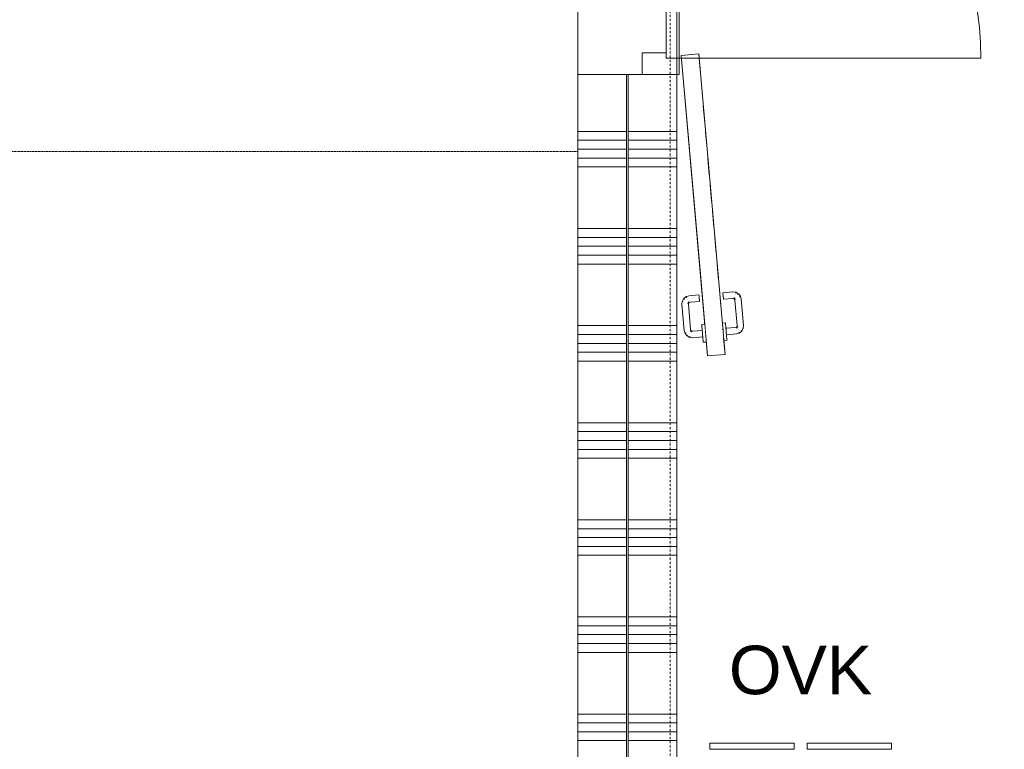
# Model space of a CAD drawing. Extents: x 0 to 92550, y 0 to 59400.
# Tile 56 of 87: x 48730 to 51770, y 23001 to 25255. Entities that reach past the tile are written whole.
import ezdxf
from ezdxf.xclip import XClip

# ---------------------------------------------------------------- set-up
doc = ezdxf.new("R2010")
doc.units = 0
doc.header["$MEASUREMENT"] = 0
doc.header["$XCLIPFRAME"] = 0
for name, pattern in [('Streep-punt fijn', [1251.000023, 626.000023, -312.5, 0, -312.5]), ('Streeplijn', [468.700004, 312.5, -156.200004]), ('Wipeout_Contour', [100000, 0, -100000])]:
    doc.linetypes.add(name, pattern=pattern)
for name, color, linetype in [('ZZ 22 Binnenwand metal stud', 7, 'Continuous'), ('ZZ 61 Elektra', 7, 'Continuous'), ('ZZ 72 Vaste inrichting', 7, 'Continuous'), ('ZZ A Stramien', 7, 'Continuous'), ('ZZ Aankleding 2D tek', 7, 'Continuous'), ('ZZ Info_tekst Algemeen', 7, 'Continuous'), ('ZZ Zone Gebruiksruimten', 7, 'Continuous')]:
    doc.layers.add(name, color=color, linetype=linetype)
doc.styles.add('GENERATED_STYLE_1', font='arial.ttf')

# ---------------------------------------------------------------- blocks, each defined once
blk = doc.blocks.new('*X36')
at = {"layer": 'ZZ 22 Binnenwand metal stud', "color": 7, "linetype": 'Continuous', "lineweight": 5, "ltscale": 0.01}
for p, q in [((50608.9, 24909.7), (50675.3, 24909.7)), ((50675.3, 24909.7), (50758.9, 24909.7)), ((50608.9, 24882.3), (50675.3, 24882.3)), ((50675.3, 24882.3), (50758.9, 24882.3)), ((50608.9, 24854.9), (50675.3, 24854.9)), ((50675.3, 24854.9), (50758.9, 24854.9)), ((50608.9, 24827.4), (50675.3, 24827.4)), ((50675.3, 24827.4), (50758.9, 24827.4)), ((50608.9, 24800), (50675.3, 24800)), ((50675.3, 24800), (50758.9, 24800)), ((50608.9, 24609.7), (50675.3, 24609.7)), ((50675.3, 24609.7), (50758.9, 24609.7)), ((50608.9, 24582.3), (50675.3, 24582.3)), ((50675.3, 24582.3), (50758.9, 24582.3)), ((50608.9, 24554.9), (50675.3, 24554.9)), ((50675.3, 24554.9), (50758.9, 24554.9)), ((50608.9, 24527.4), (50675.3, 24527.4)), ((50675.3, 24527.4), (50758.9, 24527.4)), ((50608.9, 24500), (50675.3, 24500)), ((50675.3, 24500), (50758.9, 24500)), ((50608.9, 24309.7), (50675.3, 24309.7)), ((50675.3, 24309.7), (50758.9, 24309.7)), ((50608.9, 24282.3), (50675.3, 24282.3)), ((50675.3, 24282.3), (50758.9, 24282.3)), ((50608.9, 24254.9), (50675.3, 24254.9)), ((50608.9, 24227.4), (50675.3, 24227.4)), ((50675.3, 24254.9), (50758.9, 24254.9)), ((50675.3, 24227.4), (50758.9, 24227.4)), ((50608.9, 24200), (50675.3, 24200)), ((50675.3, 24200), (50758.9, 24200)), ((50608.9, 24009.7), (50675.3, 24009.7)), ((50675.3, 24009.7), (50758.9, 24009.7)), ((50608.9, 23982.3), (50675.3, 23982.3)), ((50608.9, 23954.9), (50675.3, 23954.9)), ((50675.3, 23982.3), (50758.9, 23982.3)), ((50675.3, 23954.9), (50758.9, 23954.9)), ((50608.9, 23927.4), (50675.3, 23927.4)), ((50675.3, 23927.4), (50758.9, 23927.4)), ((50608.9, 23900), (50675.3, 23900)), ((50675.3, 23900), (50758.9, 23900)), ((50608.9, 23709.7), (50675.3, 23709.7)), ((50608.9, 23682.3), (50675.3, 23682.3)), ((50675.3, 23709.7), (50758.9, 23709.7)), ((50675.3, 23682.3), (50758.9, 23682.3)), ((50608.9, 23654.9), (50675.3, 23654.9)), ((50675.3, 23654.9), (50758.9, 23654.9)), ((50608.9, 23627.4), (50675.3, 23627.4)), ((50675.3, 23627.4), (50758.9, 23627.4)), ((50608.9, 23600), (50675.3, 23600)), ((50675.3, 23600), (50758.9, 23600)), ((50608.9, 23409.7), (50675.3, 23409.7)), ((50675.3, 23409.7), (50758.9, 23409.7)), ((50608.9, 23382.3), (50675.3, 23382.3)), ((50675.3, 23382.3), (50758.9, 23382.3)), ((50608.9, 23354.9), (50675.3, 23354.9)), ((50675.3, 23354.9), (50758.9, 23354.9)), ((50608.9, 23327.4), (50675.3, 23327.4)), ((50675.3, 23327.4), (50758.9, 23327.4)), ((50608.9, 23300), (50675.3, 23300)), ((50675.3, 23300), (50758.9, 23300)), ((50608.9, 23109.7), (50675.3, 23109.7)), ((50675.3, 23109.7), (50758.9, 23109.7)), ((50608.9, 23082.3), (50675.3, 23082.3)), ((50675.3, 23082.3), (50758.9, 23082.3)), ((50608.9, 23054.9), (50675.3, 23054.9)), ((50675.3, 23054.9), (50758.9, 23054.9)), ((50608.9, 23027.4), (50675.3, 23027.4)), ((50675.3, 23027.4), (50758.9, 23027.4))]:
    blk.add_line(p, q, dxfattribs=at)
blk = doc.blocks.new('*X41')
at = {"layer": 'ZZ 22 Binnenwand metal stud', "color": 7, "linetype": 'Continuous', "lineweight": 5, "ltscale": 0.01}
for p, q in [((50453.9, 24909.7), (50603.9, 24909.7)), ((50453.9, 24882.3), (50603.9, 24882.3)), ((50453.9, 24854.9), (50603.9, 24854.9)), ((50453.9, 24827.4), (50603.9, 24827.4)), ((50453.9, 24800), (50603.9, 24800)), ((50453.9, 24609.7), (50603.9, 24609.7)), ((50453.9, 24582.3), (50603.9, 24582.3)), ((50453.9, 24554.9), (50603.9, 24554.9)), ((50453.9, 24527.4), (50603.9, 24527.4)), ((50453.9, 24500), (50603.9, 24500)), ((50453.9, 24309.7), (50603.9, 24309.7)), ((50453.9, 24282.3), (50603.9, 24282.3)), ((50453.9, 24254.9), (50603.9, 24254.9)), ((50453.9, 24227.4), (50603.9, 24227.4)), ((50453.9, 24200), (50603.9, 24200)), ((50453.9, 24009.7), (50603.9, 24009.7)), ((50453.9, 23982.3), (50603.9, 23982.3)), ((50453.9, 23954.9), (50603.9, 23954.9)), ((50453.9, 23927.4), (50603.9, 23927.4)), ((50453.9, 23900), (50603.9, 23900)), ((50453.9, 23709.7), (50603.9, 23709.7)), ((50453.9, 23682.3), (50603.9, 23682.3)), ((50453.9, 23654.9), (50603.9, 23654.9)), ((50453.9, 23627.4), (50603.9, 23627.4)), ((50453.9, 23600), (50603.9, 23600)), ((50453.9, 23409.7), (50603.9, 23409.7)), ((50453.9, 23382.3), (50603.9, 23382.3)), ((50453.9, 23354.9), (50603.9, 23354.9)), ((50453.9, 23327.4), (50603.9, 23327.4)), ((50453.9, 23300), (50603.9, 23300)), ((50453.9, 23109.7), (50603.9, 23109.7)), ((50453.9, 23082.3), (50603.9, 23082.3)), ((50453.9, 23054.9), (50603.9, 23054.9)), ((50453.9, 23027.4), (50603.9, 23027.4))]:
    blk.add_line(p, q, dxfattribs=at)
blk = doc.blocks.new('Drawing_1_1', base_point=(5738.9, 6500))
at = {"layer": 'ZZ 22 Binnenwand metal stud', "color": 7, "linetype": 'Continuous', "lineweight": 9, "ltscale": 0.01}
for p, q in [((50725.9, 25136), (50725.9, 26068)), ((50765.9, 26068), (50765.9, 25136)), ((50725.9, 25153), (50651.9, 25153)), ((50651.9, 25153), (50651.9, 25086)), ((50725.9, 25136), (50725.9, 25153)), ((50765.9, 25136), (50725.9, 25136)), ((50765.9, 25136), (50725.9, 25136)), ((50765.9, 25136), (51697.9, 25136)), ((50765.9, 25086), (50765.9, 25136)), ((50651.9, 25086), (50765.9, 25086))]:
    blk.add_line(p, q, dxfattribs=at)
at = {"layer": 'ZZ 22 Binnenwand metal stud', "color": 7, "linetype": 'Continuous', "lineweight": 15, "ltscale": 0.01}
for p, q in [((50603.9, 25086), (50453.9, 25086)), ((50603.9, 25086), (50453.9, 25086)), ((50603.9, 18167), (50603.9, 25086)), ((50608.9, 18167), (50608.9, 25086)), ((50651.9, 25086), (50608.9, 25086)), ((50651.9, 25086), (50608.9, 25086)), ((50758.9, 25086), (50651.9, 25086)), ((50758.9, 25086), (50651.9, 25086)), ((50758.9, 25086), (50651.9, 25086))]:
    blk.add_line(p, q, dxfattribs=at)
at = {"layer": 'ZZ 22 Binnenwand metal stud', "color": 7, "linetype": 'Continuous', "lineweight": 5, "ltscale": 0.01}
blk.add_line((50608.9, 25086), (50603.9, 25086), dxfattribs=at)
blk.add_line((50608.9, 25086), (50603.9, 25086), dxfattribs=at)
at = {"layer": 'ZZ 22 Binnenwand metal stud', "color": 7, "linetype": 'Continuous', "lineweight": 15, "ltscale": 0.01, "flags": 128}
for points in [[(50453.9, 25086), (50453.9, 18167)], [(50758.9, 22700), (50758.9, 25086)]]:
    blk.add_lwpolyline(points, dxfattribs=at)
at = {"layer": 'ZZ 22 Binnenwand metal stud', "color": 7, "linetype": 'Continuous', "lineweight": 9, "ltscale": 0.01}
blk.add_arc((50765.9, 25136), 932, 0, 90, dxfattribs=at)
at = {"layer": 'ZZ 61 Elektra', "color": 7, "linetype": 'Continuous', "lineweight": 5, "ltscale": 0.01, "flags": 128}
for points in [[(50860.6, 23019.6), (50860.6, 23000.6), (51120.9, 23000.6), (51120.9, 23019.6)], [(51421.5, 23000.6), (51421.5, 23019.6), (51161.1, 23019.6), (51161.1, 23000.6)]]:
    blk.add_lwpolyline(points, close=True, dxfattribs=at)
at = {"layer": 'ZZ A Stramien', "color": 7, "linetype": 'Streep-punt fijn', "lineweight": 9, "ltscale": 0.01}
blk.add_line((50738.9, 6500), (50738.9, 52900), dxfattribs=at)
at = {"layer": 'ZZ Aankleding 2D tek', "color": 7, "linetype": 'Continuous', "lineweight": 9, "ltscale": 0.01}
for p, q in [((50772.7, 25144.6), (50830.8, 24480.9)), ((50772.8, 25144.6), (50826.6, 25149.3)), ((50826.7, 25149.3), (50831.1, 25099.5)), ((50833.8, 25068.3), (50838.2, 25018.5)), ((50840.9, 24987.3), (50845.3, 24937.5)), ((50848, 24906.3), (50852.4, 24856.5)), ((50855.1, 24825.3), (50859.4, 24775.4)), ((50862.2, 24744.3), (50866.5, 24694.4)), ((50869.3, 24663.3), (50873.6, 24613.4)), ((50876.3, 24582.3), (50880.7, 24532.4)), ((50883.4, 24501.3), (50884.8, 24485.6)), ((50884.8, 24485.6), (50887.8, 24451.4)), ((50907.9, 24220.9), (50854.1, 24216.2))]:
    blk.add_line(p, q, dxfattribs=at)
at = {"layer": 'ZZ Aankleding 2D tek', "color": 174, "linetype": 'Streeplijn', "lineweight": 5, "ltscale": 0.01, "true_color": 0x0000aa, "flags": 128}
blk.add_lwpolyline([(50453.9, 14847.5), (44453.9, 14847.5), (44453.9, 24847.5), (50453.9, 24847.5)], dxfattribs=at)
at = {"layer": 'ZZ Zone Gebruiksruimten', "color": 255, "linetype": 'Continuous', "lineweight": 0, "ltscale": 0.01, "flags": 128}
for points in [[(55958.9, 29700), (50758.9, 29700), (50758.9, 22700), (55958.9, 22700)], [(50453.9, 27850), (44953.9, 27850), (44953.9, 11845), (50453.9, 11845)]]:
    blk.add_lwpolyline(points, close=True, dxfattribs=at)
at = {"layer": 'ZZ 72 Vaste inrichting', "color": 7, "linetype": 'Continuous', "lineweight": 25, "ltscale": 0.01}
for name in ['*X41', '*X36']:
    blk.add_blockref(name, (0, 0), dxfattribs=at)
at = {"layer": 'ZZ Info_tekst Algemeen', "color": 7, "linetype": 'Continuous', "lineweight": 5, "insert": (51141, 23244.8), "char_height": 150, "attachment_point": 5, "style": 'GENERATED_STYLE_1'}
blk.add_mtext('\\A1;{\\pqc;\\fArial|b0|i0|c0|p0;\\W1.000000;OVK}', dxfattribs=at)
at = {"color": 254, "linetype": 'Wipeout_Contour', "lineweight": 0, "ltscale": 225656.273425}
blk.add_wipeout([(50909.3, 24318.4), (50899.5, 24317.5), (50899.8, 24313.9), (50909.6, 24314.8)], dxfattribs=at).dxf.layer = 'ZZ Aankleding 2D tek'
at = {"color": 254, "linetype": 'Wipeout_Contour', "lineweight": 0, "ltscale": 225416.554768}
blk.add_wipeout([(50845.5, 24312.8), (50835.8, 24311.9), (50836.1, 24308.3), (50845.8, 24309.2)], dxfattribs=at).dxf.layer = 'ZZ Aankleding 2D tek'
at = {"color": 254, "linetype": 'Wipeout_Contour', "lineweight": 0, "ltscale": 225611.493285}
blk.add_wipeout([(50912.8, 24278), (50911.6, 24291.5), (50901.9, 24290.6), (50903, 24277.2)], dxfattribs=at).dxf.layer = 'ZZ Aankleding 2D tek'
at = {"color": 254, "linetype": 'Wipeout_Contour', "lineweight": 0, "ltscale": 225371.726996}
blk.add_wipeout([(50839.3, 24271.6), (50849, 24272.4), (50847.9, 24285.9), (50838.1, 24285)], dxfattribs=at).dxf.layer = 'ZZ Aankleding 2D tek'
at = {"color": 254, "linetype": 'Wipeout_Contour', "lineweight": 0, "ltscale": 225407.076604}
blk.add_wipeout([(50845.8, 24309.2), (50836.1, 24308.3), (50836.9, 24298.5), (50846.7, 24299.3)], dxfattribs=at).dxf.layer = 'ZZ Aankleding 2D tek'
at = {"color": 254, "linetype": 'Wipeout_Contour', "lineweight": 0, "ltscale": 225646.805328}
blk.add_wipeout([(50909.6, 24314.8), (50899.8, 24313.9), (50900.7, 24304.1), (50910.4, 24304.9)], dxfattribs=at).dxf.layer = 'ZZ Aankleding 2D tek'
at = {"color": 254, "linetype": 'Wipeout_Contour', "lineweight": 0, "ltscale": 225355.33368}
blk.add_wipeout([(50849.9, 24262.6), (50849, 24272.4), (50839.3, 24271.6), (50840.1, 24261.7)], dxfattribs=at).dxf.layer = 'ZZ Aankleding 2D tek'
at = {"color": 254, "linetype": 'Wipeout_Contour', "lineweight": 0, "ltscale": 225595.117391}
blk.add_wipeout([(50912.8, 24278), (50903, 24277.2), (50903.9, 24267.3), (50913.7, 24268.2)], dxfattribs=at).dxf.layer = 'ZZ Aankleding 2D tek'
at = {"color": 254, "linetype": 'Wipeout_Contour', "lineweight": 0, "ltscale": 225390.666221}
blk.add_wipeout([(50838.1, 24285), (50847.9, 24285.9), (50846.7, 24299.3), (50836.9, 24298.5)], dxfattribs=at).dxf.layer = 'ZZ Aankleding 2D tek'
at = {"color": 254, "linetype": 'Wipeout_Contour', "lineweight": 0, "ltscale": 225630.412384}
blk.add_wipeout([(50911.6, 24291.5), (50910.4, 24304.9), (50900.7, 24304.1), (50901.9, 24290.6)], dxfattribs=at).dxf.layer = 'ZZ Aankleding 2D tek'
at = {"color": 254, "linetype": 'Wipeout_Contour', "lineweight": 0, "ltscale": 225345.872625}
blk.add_wipeout([(50849.9, 24262.6), (50840.1, 24261.7), (50840.5, 24258.1), (50850.2, 24259)], dxfattribs=at).dxf.layer = 'ZZ Aankleding 2D tek'
at = {"color": 254, "linetype": 'Wipeout_Contour', "lineweight": 0, "ltscale": 225585.666393}
blk.add_wipeout([(50914, 24264.6), (50913.7, 24268.2), (50903.9, 24267.3), (50904.2, 24263.7)], dxfattribs=at).dxf.layer = 'ZZ Aankleding 2D tek'
at = {"layer": 'ZZ Aankleding 2D tek', "color": 7, "linetype": 'Continuous', "lineweight": 9, "ltscale": 0.01}
for p, q in [((50835.7, 24311.9), (50835.8, 24311.9)), ((50835.8, 24311.9), (50845.5, 24312.8)), ((50845.5, 24312.8), (50845.6, 24312.8)), ((50904.2, 24263.7), (50904.1, 24263.7)), ((50914, 24264.6), (50904.2, 24263.7)), ((50914.1, 24264.6), (50914, 24264.6))]:
    blk.add_line(p, q, dxfattribs=at)
at = {"color": 254, "linetype": 'Wipeout_Contour', "lineweight": 0, "ltscale": 225319.842261}
blk.add_wipeout([(50837.1, 24295), (50808.2, 24292.5), (50808.2, 24289.5), (50837.4, 24292.1)], dxfattribs=at).dxf.layer = 'ZZ Aankleding 2D tek'
at = {"color": 254, "linetype": 'Wipeout_Contour', "lineweight": 0, "ltscale": 225706.278163}
blk.add_wipeout([(50939.8, 24304), (50910.9, 24301.4), (50911.1, 24298.5), (50940.3, 24301.1)], dxfattribs=at).dxf.layer = 'ZZ Aankleding 2D tek'
at = {"layer": 'ZZ Aankleding 2D tek', "color": 7, "linetype": 'Continuous', "lineweight": 9, "ltscale": 0.01}
for p, q in [((50909.3, 24318.4), (50899.5, 24317.5)), ((50909.4, 24318.4), (50909.3, 24318.4)), ((50835.7, 24311.9), (50836, 24308.3)), ((50899.5, 24317.5), (50899.4, 24317.5))]:
    blk.add_line(p, q, dxfattribs=at)
at = {"color": 254, "linetype": 'Wipeout_Contour', "lineweight": 0, "ltscale": 225311.911651}
blk.add_wipeout([(50838, 24285), (50837.4, 24292.1), (50808.2, 24289.5), (50808.1, 24282.4)], dxfattribs=at).dxf.layer = 'ZZ Aankleding 2D tek'
at = {"color": 254, "linetype": 'Wipeout_Contour', "lineweight": 0, "ltscale": 225700.206774}
blk.add_wipeout([(50941.6, 24294.1), (50940.3, 24301.1), (50911.1, 24298.5), (50911.7, 24291.5)], dxfattribs=at).dxf.layer = 'ZZ Aankleding 2D tek'
at = {"layer": 'ZZ Aankleding 2D tek', "color": 7, "linetype": 'Continuous', "lineweight": 9, "ltscale": 0.01}
blk.add_line((50909.4, 24318.4), (50909.7, 24314.8), dxfattribs=at)
at = {"color": 254, "linetype": 'Wipeout_Contour', "lineweight": 0, "ltscale": 225691.60479}
blk.add_wipeout([(50941.6, 24294.1), (50911.7, 24291.5), (50912.3, 24284.4), (50942.9, 24287.1)], dxfattribs=at).dxf.layer = 'ZZ Aankleding 2D tek'
at = {"color": 254, "linetype": 'Wipeout_Contour', "lineweight": 0, "ltscale": 225300.683629}
blk.add_wipeout([(50838.6, 24278), (50838, 24285), (50808.1, 24282.4), (50808, 24275.3)], dxfattribs=at).dxf.layer = 'ZZ Aankleding 2D tek'
at = {"layer": 'ZZ Aankleding 2D tek', "color": 7, "linetype": 'Continuous', "lineweight": 9, "ltscale": 0.01}
for p, q in [((50836, 24308.3), (50836.8, 24298.5)), ((50909.7, 24314.8), (50910.5, 24304.9))]:
    blk.add_line(p, q, dxfattribs=at)
at = {"color": 254, "linetype": 'Wipeout_Contour', "lineweight": 0, "ltscale": 225292.735928}
blk.add_wipeout([(50838.6, 24278), (50808, 24275.3), (50808, 24272.4), (50838.9, 24275.1)], dxfattribs=at).dxf.layer = 'ZZ Aankleding 2D tek'
at = {"color": 254, "linetype": 'Wipeout_Contour', "lineweight": 0, "ltscale": 225685.511778}
blk.add_wipeout([(50942.9, 24287.1), (50912.3, 24284.4), (50912.6, 24281.5), (50943.5, 24284.2)], dxfattribs=at).dxf.layer = 'ZZ Aankleding 2D tek'
at = {"layer": 'ZZ Aankleding 2D tek', "color": 7, "linetype": 'Continuous', "lineweight": 9, "ltscale": 0.01}
for p, q in [((50897.6, 24339.3), (50902, 24289.4)), ((50836.8, 24298.5), (50838, 24285)), ((50910.5, 24304.9), (50911.7, 24291.5)), ((50911.7, 24291.5), (50912.9, 24278)), ((50838, 24285), (50839.2, 24271.6)), ((50839.2, 24271.6), (50840, 24261.7)), ((50840, 24261.7), (50840.4, 24258.1)), ((50840.4, 24258.1), (50840.5, 24258.1)), ((50840.5, 24258.1), (50850.2, 24259)), ((50850.2, 24259), (50850.3, 24259)), ((50903.6, 24270.7), (50908, 24220.9)), ((50912.9, 24278), (50913.8, 24268.2)), ((50913.8, 24268.2), (50914.1, 24264.6))]:
    blk.add_line(p, q, dxfattribs=at)
at = {"color": 254, "linetype": 'Wipeout_Contour', "lineweight": 0, "ltscale": 225259.396234}
blk.add_wipeout([(50808.2, 24292.5), (50805.4, 24292.8), (50804.5, 24289.9), (50808.2, 24289.5)], dxfattribs=at).dxf.layer = 'ZZ Aankleding 2D tek'
at = {"color": 254, "linetype": 'Wipeout_Contour', "lineweight": 0, "ltscale": 225767.642053}
blk.add_wipeout([(50942.5, 24304.8), (50939.8, 24304), (50940.3, 24301.1), (50943.9, 24302.1)], dxfattribs=at).dxf.layer = 'ZZ Aankleding 2D tek'
at = {"color": 254, "linetype": 'Wipeout_Contour', "lineweight": 0, "ltscale": 225247.892103}
blk.add_wipeout([(50808.2, 24289.5), (50804.5, 24289.9), (50802.3, 24283), (50808.1, 24282.4)], dxfattribs=at).dxf.layer = 'ZZ Aankleding 2D tek'
at = {"color": 254, "linetype": 'Wipeout_Contour', "lineweight": 0, "ltscale": 225765.501914}
blk.add_wipeout([(50943.9, 24302.1), (50940.3, 24301.1), (50941.6, 24294.1), (50947.2, 24295.7)], dxfattribs=at).dxf.layer = 'ZZ Aankleding 2D tek'
at = {"color": 254, "linetype": 'Wipeout_Contour', "lineweight": 0, "ltscale": 225762.297584}
blk.add_wipeout([(50950.6, 24289.3), (50947.2, 24295.7), (50941.6, 24294.1), (50942.9, 24287.1)], dxfattribs=at).dxf.layer = 'ZZ Aankleding 2D tek'
at = {"color": 254, "linetype": 'Wipeout_Contour', "lineweight": 0, "ltscale": 225231.865643}
blk.add_wipeout([(50802.3, 24283), (50800.1, 24276.2), (50808, 24275.3), (50808.1, 24282.4)], dxfattribs=at).dxf.layer = 'ZZ Aankleding 2D tek'
at = {"color": 254, "linetype": 'Wipeout_Contour', "lineweight": 0, "ltscale": 225759.948218}
blk.add_wipeout([(50950.6, 24289.3), (50942.9, 24287.1), (50943.5, 24284.2), (50951.9, 24286.7)], dxfattribs=at).dxf.layer = 'ZZ Aankleding 2D tek'
at = {"color": 254, "linetype": 'Wipeout_Contour', "lineweight": 0, "ltscale": 225220.620987}
blk.add_wipeout([(50808, 24275.3), (50800.1, 24276.2), (50799.2, 24273.3), (50808, 24272.4)], dxfattribs=at).dxf.layer = 'ZZ Aankleding 2D tek'
at = {"color": 254, "linetype": 'Wipeout_Contour', "lineweight": 0, "ltscale": 225250.896734}
blk.add_wipeout([(50803.7, 24293.7), (50801.8, 24291.4), (50804.5, 24289.9), (50805.4, 24292.8)], dxfattribs=at).dxf.layer = 'ZZ Aankleding 2D tek'
at = {"color": 254, "linetype": 'Wipeout_Contour', "lineweight": 0, "ltscale": 225779.057942}
blk.add_wipeout([(50946.3, 24304), (50944, 24305.9), (50942.5, 24304.8), (50943.9, 24302.1)], dxfattribs=at).dxf.layer = 'ZZ Aankleding 2D tek'
at = {"color": 254, "linetype": 'Wipeout_Contour', "lineweight": 0, "ltscale": 225234.613914}
blk.add_wipeout([(50804.5, 24289.9), (50801.8, 24291.4), (50797.2, 24285.9), (50802.3, 24283)], dxfattribs=at).dxf.layer = 'ZZ Aankleding 2D tek'
at = {"color": 254, "linetype": 'Wipeout_Contour', "lineweight": 0, "ltscale": 225783.68281}
blk.add_wipeout([(50951.8, 24299.4), (50946.3, 24304), (50943.9, 24302.1), (50947.2, 24295.7)], dxfattribs=at).dxf.layer = 'ZZ Aankleding 2D tek'
at = {"color": 254, "linetype": 'Wipeout_Contour', "lineweight": 0, "ltscale": 225790.096846}
blk.add_wipeout([(50957.3, 24294.7), (50951.8, 24299.4), (50947.2, 24295.7), (50950.6, 24289.3)], dxfattribs=at).dxf.layer = 'ZZ Aankleding 2D tek'
at = {"color": 254, "linetype": 'Wipeout_Contour', "lineweight": 0, "ltscale": 225211.712152}
blk.add_wipeout([(50802.3, 24283), (50797.2, 24285.9), (50792.5, 24280.3), (50800.1, 24276.2)], dxfattribs=at).dxf.layer = 'ZZ Aankleding 2D tek'
at = {"color": 254, "linetype": 'Wipeout_Contour', "lineweight": 0, "ltscale": 225794.541761}
blk.add_wipeout([(50959.6, 24292.8), (50957.3, 24294.7), (50950.6, 24289.3), (50951.9, 24286.7)], dxfattribs=at).dxf.layer = 'ZZ Aankleding 2D tek'
at = {"color": 254, "linetype": 'Wipeout_Contour', "lineweight": 0, "ltscale": 225195.576578}
blk.add_wipeout([(50800.1, 24276.2), (50792.5, 24280.3), (50790.6, 24278), (50799.2, 24273.3)], dxfattribs=at).dxf.layer = 'ZZ Aankleding 2D tek'
at = {"color": 254, "linetype": 'Wipeout_Contour', "lineweight": 0, "ltscale": 225247.034508}
blk.add_wipeout([(50803.7, 24293.7), (50802.6, 24295.1), (50799.9, 24293.7), (50801.8, 24291.4)], dxfattribs=at).dxf.layer = 'ZZ Aankleding 2D tek'
at = {"color": 254, "linetype": 'Wipeout_Contour', "lineweight": 0, "ltscale": 225787.787222}
blk.add_wipeout([(50947.7, 24306.7), (50944.9, 24307.6), (50944, 24305.9), (50946.3, 24304)], dxfattribs=at).dxf.layer = 'ZZ Aankleding 2D tek'
at = {"color": 254, "linetype": 'Wipeout_Contour', "lineweight": 0, "ltscale": 225227.558579}
blk.add_wipeout([(50801.8, 24291.4), (50799.9, 24293.7), (50793.5, 24290.4), (50797.2, 24285.9)], dxfattribs=at).dxf.layer = 'ZZ Aankleding 2D tek'
at = {"color": 254, "linetype": 'Wipeout_Contour', "lineweight": 0, "ltscale": 225799.50504}
blk.add_wipeout([(50954.6, 24304.5), (50947.7, 24306.7), (50946.3, 24304), (50951.8, 24299.4)], dxfattribs=at).dxf.layer = 'ZZ Aankleding 2D tek'
at = {"color": 254, "linetype": 'Wipeout_Contour', "lineweight": 0, "ltscale": 225200.028721}
blk.add_wipeout([(50797.2, 24285.9), (50793.5, 24290.4), (50787.1, 24287.1), (50792.5, 24280.3)], dxfattribs=at).dxf.layer = 'ZZ Aankleding 2D tek'
at = {"color": 254, "linetype": 'Wipeout_Contour', "lineweight": 0, "ltscale": 225815.973522}
blk.add_wipeout([(50961.5, 24302.3), (50954.6, 24304.5), (50951.8, 24299.4), (50957.3, 24294.7)], dxfattribs=at).dxf.layer = 'ZZ Aankleding 2D tek'
at = {"color": 254, "linetype": 'Wipeout_Contour', "lineweight": 0, "ltscale": 225827.543763}
blk.add_wipeout([(50964.3, 24301.4), (50961.5, 24302.3), (50957.3, 24294.7), (50959.6, 24292.8)], dxfattribs=at).dxf.layer = 'ZZ Aankleding 2D tek'
at = {"color": 254, "linetype": 'Wipeout_Contour', "lineweight": 0, "ltscale": 225180.583056}
blk.add_wipeout([(50792.5, 24280.3), (50787.1, 24287.1), (50784.5, 24285.7), (50790.6, 24278)], dxfattribs=at).dxf.layer = 'ZZ Aankleding 2D tek'
at = {"layer": 'ZZ Aankleding 2D tek', "color": 7, "linetype": 'Continuous', "lineweight": 9, "ltscale": 0.01}
blk.add_line((50912.6, 24281.5), (50943.5, 24284.2), dxfattribs=at)
at = {"color": 254, "linetype": 'Wipeout_Contour', "lineweight": 0, "ltscale": 225247.080488}
blk.add_wipeout([(50802.6, 24295.1), (50801.7, 24297.9), (50798.9, 24297.3), (50799.9, 24293.7)], dxfattribs=at).dxf.layer = 'ZZ Aankleding 2D tek'
at = {"color": 254, "linetype": 'Wipeout_Contour', "lineweight": 0, "ltscale": 225795.131494}
blk.add_wipeout([(50948.1, 24310.4), (50945.2, 24310.4), (50944.9, 24307.6), (50947.7, 24306.7)], dxfattribs=at).dxf.layer = 'ZZ Aankleding 2D tek'
at = {"color": 254, "linetype": 'Wipeout_Contour', "lineweight": 0, "ltscale": 225227.213571}
blk.add_wipeout([(50799.9, 24293.7), (50798.9, 24297.3), (50791.9, 24296), (50793.5, 24290.4)], dxfattribs=at).dxf.layer = 'ZZ Aankleding 2D tek'
at = {"color": 254, "linetype": 'Wipeout_Contour', "lineweight": 0, "ltscale": 225811.663725}
blk.add_wipeout([(50955.2, 24310.3), (50948.1, 24310.4), (50947.7, 24306.7), (50954.6, 24304.5)], dxfattribs=at).dxf.layer = 'ZZ Aankleding 2D tek'
at = {"color": 254, "linetype": 'Wipeout_Contour', "lineweight": 0, "ltscale": 225199.048525}
blk.add_wipeout([(50793.5, 24290.4), (50791.9, 24296), (50784.9, 24294.7), (50787.1, 24287.1)], dxfattribs=at).dxf.layer = 'ZZ Aankleding 2D tek'
at = {"color": 254, "linetype": 'Wipeout_Contour', "lineweight": 0, "ltscale": 225834.92653}
blk.add_wipeout([(50962.4, 24310.3), (50955.2, 24310.3), (50954.6, 24304.5), (50961.5, 24302.3)], dxfattribs=at).dxf.layer = 'ZZ Aankleding 2D tek'
at = {"layer": 'ZZ Aankleding 2D tek', "color": 7, "linetype": 'Continuous', "lineweight": 9, "ltscale": 0.01}
blk.add_line((50838.9, 24275.1), (50808, 24272.4), dxfattribs=at)
at = {"color": 254, "linetype": 'Wipeout_Contour', "lineweight": 0, "ltscale": 225179.111074}
blk.add_wipeout([(50787.1, 24287.1), (50784.9, 24294.7), (50782, 24294.2), (50784.5, 24285.7)], dxfattribs=at).dxf.layer = 'ZZ Aankleding 2D tek'
at = {"color": 254, "linetype": 'Wipeout_Contour', "lineweight": 0, "ltscale": 225851.330743}
blk.add_wipeout([(50965.3, 24310.2), (50962.4, 24310.3), (50961.5, 24302.3), (50964.3, 24301.4)], dxfattribs=at).dxf.layer = 'ZZ Aankleding 2D tek'
at = {"layer": 'ZZ Aankleding 2D tek', "color": 7, "linetype": 'Continuous', "lineweight": 9, "ltscale": 0.01}
for p, q in [((50950.6, 24289.3), (50951.9, 24286.7)), ((50951.9, 24286.7), (50959.6, 24292.8)), ((50957.3, 24294.7), (50959.6, 24292.8)), ((50799.2, 24273.3), (50790.6, 24278)), ((50800.1, 24276.2), (50799.2, 24273.3)), ((50808, 24272.4), (50799.2, 24273.3)), ((50943.5, 24284.2), (50951.9, 24286.7))]:
    blk.add_line(p, q, dxfattribs=at)
at = {"color": 254, "linetype": 'Wipeout_Contour', "lineweight": 0, "ltscale": 225853.470978}
blk.add_wipeout([(50948.1, 24310.4), (50941.3, 24388.7), (50938.4, 24388.2), (50945.2, 24310.4)], dxfattribs=at).dxf.layer = 'ZZ Aankleding 2D tek'
at = {"color": 254, "linetype": 'Wipeout_Contour', "lineweight": 0, "ltscale": 225303.231956}
blk.add_wipeout([(50794.9, 24375.6), (50792, 24375.7), (50798.9, 24297.3), (50801.7, 24297.9)], dxfattribs=at).dxf.layer = 'ZZ Aankleding 2D tek'
at = {"color": 254, "linetype": 'Wipeout_Contour', "lineweight": 0, "ltscale": 225872.199286}
blk.add_wipeout([(50955.2, 24310.3), (50948.3, 24390), (50941.3, 24388.7), (50948.1, 24310.4)], dxfattribs=at).dxf.layer = 'ZZ Aankleding 2D tek'
at = {"color": 254, "linetype": 'Wipeout_Contour', "lineweight": 0, "ltscale": 225284.512554}
blk.add_wipeout([(50792, 24375.7), (50784.9, 24375.7), (50791.9, 24296), (50798.9, 24297.3)], dxfattribs=at).dxf.layer = 'ZZ Aankleding 2D tek'
at = {"layer": 'ZZ Aankleding 2D tek', "color": 7, "linetype": 'Continuous', "lineweight": 9, "ltscale": 0.01}
blk.add_line((50837.1, 24295), (50808.2, 24292.5), dxfattribs=at)
at = {"color": 254, "linetype": 'Wipeout_Contour', "lineweight": 0, "ltscale": 225898.686628}
blk.add_wipeout([(50962.4, 24310.3), (50955.3, 24391.3), (50948.3, 24390), (50955.2, 24310.3)], dxfattribs=at).dxf.layer = 'ZZ Aankleding 2D tek'
at = {"color": 254, "linetype": 'Wipeout_Contour', "lineweight": 0, "ltscale": 225258.038839}
blk.add_wipeout([(50777.8, 24375.8), (50784.9, 24294.7), (50791.9, 24296), (50784.9, 24375.7)], dxfattribs=at).dxf.layer = 'ZZ Aankleding 2D tek'
at = {"layer": 'ZZ Aankleding 2D tek', "color": 7, "linetype": 'Continuous', "lineweight": 9, "ltscale": 0.01}
for p, q in [((50802.6, 24295.1), (50801.7, 24297.9)), ((50803.7, 24293.7), (50801.8, 24291.4)), ((50803.7, 24293.7), (50802.6, 24295.1)), ((50805.4, 24292.8), (50803.7, 24293.7)), ((50805.4, 24292.8), (50804.5, 24289.9)), ((50808.2, 24292.5), (50805.4, 24292.8)), ((50910.9, 24301.4), (50939.8, 24304))]:
    blk.add_line(p, q, dxfattribs=at)
at = {"color": 254, "linetype": 'Wipeout_Contour', "lineweight": 0, "ltscale": 225917.416951}
blk.add_wipeout([(50958.1, 24391.9), (50955.3, 24391.3), (50962.4, 24310.3), (50965.3, 24310.2)], dxfattribs=at).dxf.layer = 'ZZ Aankleding 2D tek'
at = {"color": 254, "linetype": 'Wipeout_Contour', "lineweight": 0, "ltscale": 225239.318875}
blk.add_wipeout([(50777.8, 24375.8), (50774.8, 24375.8), (50782, 24294.2), (50784.9, 24294.7)], dxfattribs=at).dxf.layer = 'ZZ Aankleding 2D tek'
at = {"layer": 'ZZ Aankleding 2D tek', "color": 7, "linetype": 'Continuous', "lineweight": 9, "ltscale": 0.01}
for p, q in [((50784.5, 24285.7), (50782, 24294.2)), ((50802.6, 24295.1), (50799.9, 24293.7)), ((50939.8, 24304), (50942.5, 24304.8)), ((50942.5, 24304.8), (50944, 24305.9)), ((50942.5, 24304.8), (50943.9, 24302.1)), ((50944, 24305.9), (50944.9, 24307.6)), ((50944, 24305.9), (50946.3, 24304)), ((50944.9, 24307.6), (50945.2, 24310.4)), ((50944.9, 24307.6), (50947.7, 24306.7)), ((50959.6, 24292.8), (50964.3, 24301.4)), ((50961.5, 24302.3), (50964.3, 24301.4)), ((50964.3, 24301.4), (50965.3, 24310.2)), ((50787.1, 24287.1), (50784.5, 24285.7)), ((50790.6, 24278), (50784.5, 24285.7)), ((50792.5, 24280.3), (50790.6, 24278))]:
    blk.add_line(p, q, dxfattribs=at)
at = {"color": 254, "linetype": 'Wipeout_Contour', "lineweight": 0, "ltscale": 225361.718357}
blk.add_wipeout([(50792.4, 24379.4), (50792, 24375.7), (50794.9, 24375.6), (50795.3, 24378.5)], dxfattribs=at).dxf.layer = 'ZZ Aankleding 2D tek'
at = {"color": 254, "linetype": 'Wipeout_Contour', "lineweight": 0, "ltscale": 225909.491289}
blk.add_wipeout([(50941.3, 24388.7), (50940.2, 24392.3), (50937.6, 24390.9), (50938.4, 24388.2)], dxfattribs=at).dxf.layer = 'ZZ Aankleding 2D tek'
at = {"color": 254, "linetype": 'Wipeout_Contour', "lineweight": 0, "ltscale": 225345.212578}
blk.add_wipeout([(50785.5, 24381.6), (50784.9, 24375.7), (50792, 24375.7), (50792.4, 24379.4)], dxfattribs=at).dxf.layer = 'ZZ Aankleding 2D tek'
at = {"color": 254, "linetype": 'Wipeout_Contour', "lineweight": 0, "ltscale": 225929.357376}
blk.add_wipeout([(50946.6, 24395.6), (50940.2, 24392.3), (50941.3, 24388.7), (50948.3, 24390)], dxfattribs=at).dxf.layer = 'ZZ Aankleding 2D tek'
at = {"color": 254, "linetype": 'Wipeout_Contour', "lineweight": 0, "ltscale": 225321.989524}
blk.add_wipeout([(50778.7, 24383.7), (50777.8, 24375.8), (50784.9, 24375.7), (50785.5, 24381.6)], dxfattribs=at).dxf.layer = 'ZZ Aankleding 2D tek'
at = {"color": 254, "linetype": 'Wipeout_Contour', "lineweight": 0, "ltscale": 225957.521552}
blk.add_wipeout([(50953, 24399), (50946.6, 24395.6), (50948.3, 24390), (50955.3, 24391.3)], dxfattribs=at).dxf.layer = 'ZZ Aankleding 2D tek'
at = {"color": 254, "linetype": 'Wipeout_Contour', "lineweight": 0, "ltscale": 225305.61497}
blk.add_wipeout([(50775.8, 24384.6), (50774.8, 24375.8), (50777.8, 24375.8), (50778.7, 24383.7)], dxfattribs=at).dxf.layer = 'ZZ Aankleding 2D tek'
at = {"color": 254, "linetype": 'Wipeout_Contour', "lineweight": 0, "ltscale": 225977.458607}
blk.add_wipeout([(50958.1, 24391.9), (50955.7, 24400.4), (50953, 24399), (50955.3, 24391.3)], dxfattribs=at).dxf.layer = 'ZZ Aankleding 2D tek'
at = {"color": 254, "linetype": 'Wipeout_Contour', "lineweight": 0, "ltscale": 225369.082154}
blk.add_wipeout([(50793.9, 24382), (50792.4, 24379.4), (50795.3, 24378.5), (50796.2, 24380.1)], dxfattribs=at).dxf.layer = 'ZZ Aankleding 2D tek'
at = {"color": 254, "linetype": 'Wipeout_Contour', "lineweight": 0, "ltscale": 225909.542716}
blk.add_wipeout([(50940.2, 24392.3), (50938.3, 24394.7), (50936.4, 24392.4), (50937.6, 24390.9)], dxfattribs=at).dxf.layer = 'ZZ Aankleding 2D tek'
at = {"color": 254, "linetype": 'Wipeout_Contour', "lineweight": 0, "ltscale": 225357.40394}
blk.add_wipeout([(50788.4, 24386.7), (50785.5, 24381.6), (50792.4, 24379.4), (50793.9, 24382)], dxfattribs=at).dxf.layer = 'ZZ Aankleding 2D tek'
at = {"color": 254, "linetype": 'Wipeout_Contour', "lineweight": 0, "ltscale": 225929.021418}
blk.add_wipeout([(50946.6, 24395.6), (50943, 24400.2), (50938.3, 24394.7), (50940.2, 24392.3)], dxfattribs=at).dxf.layer = 'ZZ Aankleding 2D tek'
at = {"color": 254, "linetype": 'Wipeout_Contour', "lineweight": 0, "ltscale": 225340.995179}
blk.add_wipeout([(50782.8, 24391.3), (50778.7, 24383.7), (50785.5, 24381.6), (50788.4, 24386.7)], dxfattribs=at).dxf.layer = 'ZZ Aankleding 2D tek'
at = {"color": 254, "linetype": 'Wipeout_Contour', "lineweight": 0, "ltscale": 225956.555767}
blk.add_wipeout([(50947.6, 24405.7), (50943, 24400.2), (50946.6, 24395.6), (50953, 24399)], dxfattribs=at).dxf.layer = 'ZZ Aankleding 2D tek'
at = {"color": 254, "linetype": 'Wipeout_Contour', "lineweight": 0, "ltscale": 225329.469834}
blk.add_wipeout([(50780.5, 24393.2), (50775.8, 24384.6), (50778.7, 24383.7), (50782.8, 24391.3)], dxfattribs=at).dxf.layer = 'ZZ Aankleding 2D tek'
at = {"color": 254, "linetype": 'Wipeout_Contour', "lineweight": 0, "ltscale": 225976.005068}
blk.add_wipeout([(50955.7, 24400.4), (50949.5, 24408), (50947.6, 24405.7), (50953, 24399)], dxfattribs=at).dxf.layer = 'ZZ Aankleding 2D tek'
at = {"color": 254, "linetype": 'Wipeout_Contour', "lineweight": 0, "ltscale": 225377.821161}
blk.add_wipeout([(50796.2, 24384), (50793.9, 24382), (50796.2, 24380.1), (50797.6, 24381.3)], dxfattribs=at).dxf.layer = 'ZZ Aankleding 2D tek'
at = {"color": 254, "linetype": 'Wipeout_Contour', "lineweight": 0, "ltscale": 225905.685612}
blk.add_wipeout([(50938.3, 24394.7), (50935.7, 24396.2), (50934.8, 24393.3), (50936.4, 24392.4)], dxfattribs=at).dxf.layer = 'ZZ Aankleding 2D tek'
at = {"color": 254, "linetype": 'Wipeout_Contour', "lineweight": 0, "ltscale": 225373.244849}
blk.add_wipeout([(50792.9, 24390.3), (50788.4, 24386.7), (50793.9, 24382), (50796.2, 24384)], dxfattribs=at).dxf.layer = 'ZZ Aankleding 2D tek'
at = {"color": 254, "linetype": 'Wipeout_Contour', "lineweight": 0, "ltscale": 225921.976602}
blk.add_wipeout([(50943, 24400.2), (50937.8, 24403), (50935.7, 24396.2), (50938.3, 24394.7)], dxfattribs=at).dxf.layer = 'ZZ Aankleding 2D tek'
at = {"color": 254, "linetype": 'Wipeout_Contour', "lineweight": 0, "ltscale": 225944.891872}
blk.add_wipeout([(50947.6, 24405.7), (50940, 24409.9), (50937.8, 24403), (50943, 24400.2)], dxfattribs=at).dxf.layer = 'ZZ Aankleding 2D tek'
at = {"color": 254, "linetype": 'Wipeout_Contour', "lineweight": 0, "ltscale": 225366.904391}
blk.add_wipeout([(50789.6, 24396.7), (50782.8, 24391.3), (50788.4, 24386.7), (50792.9, 24390.3)], dxfattribs=at).dxf.layer = 'ZZ Aankleding 2D tek'
at = {"color": 254, "linetype": 'Wipeout_Contour', "lineweight": 0, "ltscale": 225961.038456}
blk.add_wipeout([(50949.5, 24408), (50940.9, 24412.8), (50940, 24409.9), (50947.6, 24405.7)], dxfattribs=at).dxf.layer = 'ZZ Aankleding 2D tek'
at = {"color": 254, "linetype": 'Wipeout_Contour', "lineweight": 0, "ltscale": 225362.51501}
blk.add_wipeout([(50788.2, 24399.4), (50780.5, 24393.2), (50782.8, 24391.3), (50789.6, 24396.7)], dxfattribs=at).dxf.layer = 'ZZ Aankleding 2D tek'
at = {"layer": 'ZZ Aankleding 2D tek', "color": 7, "linetype": 'Continuous', "lineweight": 9, "ltscale": 0.01}
blk.add_line((50965.3, 24310.2), (50958.1, 24391.9), dxfattribs=at)
at = {"color": 254, "linetype": 'Wipeout_Contour', "lineweight": 0, "ltscale": 225389.237355}
blk.add_wipeout([(50799.8, 24385), (50796.2, 24384), (50797.6, 24381.3), (50800.4, 24382.1)], dxfattribs=at).dxf.layer = 'ZZ Aankleding 2D tek'
at = {"color": 254, "linetype": 'Wipeout_Contour', "lineweight": 0, "ltscale": 225897.191096}
blk.add_wipeout([(50935.7, 24396.2), (50931.9, 24396.6), (50931.9, 24393.6), (50934.8, 24393.3)], dxfattribs=at).dxf.layer = 'ZZ Aankleding 2D tek'
at = {"color": 254, "linetype": 'Wipeout_Contour', "lineweight": 0, "ltscale": 225391.427313}
blk.add_wipeout([(50799.8, 24385), (50798.5, 24392), (50792.9, 24390.3), (50796.2, 24384)], dxfattribs=at).dxf.layer = 'ZZ Aankleding 2D tek'
at = {"color": 254, "linetype": 'Wipeout_Contour', "lineweight": 0, "ltscale": 225908.708181}
blk.add_wipeout([(50937.8, 24403), (50932, 24403.7), (50931.9, 24396.6), (50935.7, 24396.2)], dxfattribs=at).dxf.layer = 'ZZ Aankleding 2D tek'
at = {"color": 254, "linetype": 'Wipeout_Contour', "lineweight": 0, "ltscale": 225924.75654}
blk.add_wipeout([(50932.1, 24410.8), (50932, 24403.7), (50937.8, 24403), (50940, 24409.9)], dxfattribs=at).dxf.layer = 'ZZ Aankleding 2D tek'
at = {"color": 254, "linetype": 'Wipeout_Contour', "lineweight": 0, "ltscale": 225394.706934}
blk.add_wipeout([(50798.5, 24392), (50797.2, 24399), (50789.6, 24396.7), (50792.9, 24390.3)], dxfattribs=at).dxf.layer = 'ZZ Aankleding 2D tek'
at = {"layer": 'ZZ Aankleding 2D tek', "color": 7, "linetype": 'Continuous', "lineweight": 9, "ltscale": 0.01}
blk.add_line((50782, 24294.2), (50774.8, 24375.8), dxfattribs=at)
at = {"color": 254, "linetype": 'Wipeout_Contour', "lineweight": 0, "ltscale": 225936.019232}
blk.add_wipeout([(50940.9, 24412.8), (50932.1, 24413.7), (50932.1, 24410.8), (50940, 24409.9)], dxfattribs=at).dxf.layer = 'ZZ Aankleding 2D tek'
at = {"color": 254, "linetype": 'Wipeout_Contour', "lineweight": 0, "ltscale": 225397.11305}
blk.add_wipeout([(50796.7, 24401.9), (50788.2, 24399.4), (50789.6, 24396.7), (50797.2, 24399)], dxfattribs=at).dxf.layer = 'ZZ Aankleding 2D tek'
at = {"layer": 'ZZ Aankleding 2D tek', "color": 7, "linetype": 'Continuous', "lineweight": 9, "ltscale": 0.01}
for p, q in [((50774.8, 24375.8), (50775.8, 24384.6)), ((50775.8, 24384.6), (50780.5, 24393.2)), ((50778.7, 24383.7), (50775.8, 24384.6)), ((50947.6, 24405.7), (50949.5, 24408)), ((50955.7, 24400.4), (50949.5, 24408)), ((50953, 24399), (50955.7, 24400.4)), ((50958.1, 24391.9), (50955.7, 24400.4))]:
    blk.add_line(p, q, dxfattribs=at)
at = {"color": 254, "linetype": 'Wipeout_Contour', "lineweight": 0, "ltscale": 225450.553629}
blk.add_wipeout([(50829, 24387.6), (50799.8, 24385), (50800.4, 24382.1), (50829.3, 24384.6)], dxfattribs=at).dxf.layer = 'ZZ Aankleding 2D tek'
at = {"color": 254, "linetype": 'Wipeout_Contour', "lineweight": 0, "ltscale": 225836.765848}
blk.add_wipeout([(50931.9, 24393.6), (50931.9, 24396.6), (50902.8, 24394), (50903, 24391.1)], dxfattribs=at).dxf.layer = 'ZZ Aankleding 2D tek'
at = {"color": 254, "linetype": 'Wipeout_Contour', "lineweight": 0, "ltscale": 225456.668932}
blk.add_wipeout([(50829, 24387.6), (50828.4, 24394.6), (50798.5, 24392), (50799.8, 24385)], dxfattribs=at).dxf.layer = 'ZZ Aankleding 2D tek'
at = {"color": 254, "linetype": 'Wipeout_Contour', "lineweight": 0, "ltscale": 225844.71504}
blk.add_wipeout([(50932, 24403.7), (50902.1, 24401), (50902.8, 24394), (50931.9, 24396.6)], dxfattribs=at).dxf.layer = 'ZZ Aankleding 2D tek'
at = {"layer": 'ZZ Aankleding 2D tek', "color": 7, "linetype": 'Continuous', "lineweight": 9, "ltscale": 0.01}
blk.add_line((50801.7, 24297.9), (50794.9, 24375.6), dxfattribs=at)
at = {"color": 254, "linetype": 'Wipeout_Contour', "lineweight": 0, "ltscale": 225855.973769}
blk.add_wipeout([(50932.1, 24410.8), (50901.5, 24408.1), (50902.1, 24401), (50932, 24403.7)], dxfattribs=at).dxf.layer = 'ZZ Aankleding 2D tek'
at = {"color": 254, "linetype": 'Wipeout_Contour', "lineweight": 0, "ltscale": 225465.337732}
blk.add_wipeout([(50827.8, 24401.6), (50797.2, 24399), (50798.5, 24392), (50828.4, 24394.6)], dxfattribs=at).dxf.layer = 'ZZ Aankleding 2D tek'
at = {"layer": 'ZZ Aankleding 2D tek', "color": 7, "linetype": 'Continuous', "lineweight": 9, "ltscale": 0.01}
for p, q in [((50795.3, 24378.5), (50792.4, 24379.4)), ((50796.2, 24380.1), (50793.9, 24382)), ((50795.3, 24378.5), (50796.2, 24380.1)), ((50796.2, 24380.1), (50797.6, 24381.3)), ((50797.6, 24381.3), (50800.4, 24382.1)), ((50937.6, 24390.9), (50936.4, 24392.4)), ((50937.6, 24390.9), (50940.2, 24392.3)), ((50938.4, 24388.2), (50937.6, 24390.9)), ((50945.2, 24310.4), (50938.4, 24388.2)), ((50794.9, 24375.6), (50795.3, 24378.5))]:
    blk.add_line(p, q, dxfattribs=at)
at = {"color": 254, "linetype": 'Wipeout_Contour', "lineweight": 0, "ltscale": 225863.94632}
blk.add_wipeout([(50932.1, 24413.7), (50901.3, 24411), (50901.5, 24408.1), (50932.1, 24410.8)], dxfattribs=at).dxf.layer = 'ZZ Aankleding 2D tek'
at = {"color": 254, "linetype": 'Wipeout_Contour', "lineweight": 0, "ltscale": 225471.481347}
blk.add_wipeout([(50827.5, 24404.6), (50796.7, 24401.9), (50797.2, 24399), (50827.8, 24401.6)], dxfattribs=at).dxf.layer = 'ZZ Aankleding 2D tek'
at = {"layer": 'ZZ Aankleding 2D tek', "color": 7, "linetype": 'Continuous', "lineweight": 9, "ltscale": 0.01}
for p, q in [((50854.1, 24216.2), (50772.8, 25144.6)), ((50826.6, 25149.3), (50907.9, 24220.9)), ((50830.8, 24480.9), (50854, 24216.1)), ((50890.5, 24420.3), (50894.9, 24370.4)), ((50932.1, 24413.7), (50901.3, 24411)), ((50901.5, 24408.1), (50901.3, 24411)), ((50940.9, 24412.8), (50932.1, 24413.7)), ((50940, 24409.9), (50940.9, 24412.8)), ((50949.5, 24408), (50940.9, 24412.8)), ((50780.5, 24393.2), (50788.2, 24399.4)), ((50782.8, 24391.3), (50780.5, 24393.2)), ((50788.2, 24399.4), (50796.7, 24401.9)), ((50789.6, 24396.7), (50788.2, 24399.4)), ((50797.6, 24381.3), (50796.2, 24384)), ((50796.7, 24401.9), (50827.5, 24404.6)), ((50800.4, 24382.1), (50829.3, 24384.6)), ((50827.8, 24401.6), (50827.5, 24404.6)), ((50828.4, 24394.6), (50827.8, 24401.6)), ((50829, 24387.6), (50828.4, 24394.6)), ((50829.3, 24384.6), (50829, 24387.6)), ((50902.1, 24401), (50901.5, 24408.1)), ((50902.8, 24394), (50902.1, 24401)), ((50903, 24391.1), (50902.8, 24394)), ((50931.9, 24393.6), (50903, 24391.1)), ((50934.8, 24393.3), (50931.9, 24393.6)), ((50934.8, 24393.3), (50935.7, 24396.2)), ((50936.4, 24392.4), (50934.8, 24393.3)), ((50936.4, 24392.4), (50938.3, 24394.7))]:
    blk.add_line(p, q, dxfattribs=at)

msp = doc.modelspace()

# ---------------------------------------------------------------- block references
at = {"color": 7, "linetype": 'Continuous', "lineweight": 25, "ltscale": 0.01}
ref = msp.add_blockref('Drawing_1_1', (5738.9, 6500), dxfattribs=at)
XClip(ref).set_block_clipping_path([(1000, 1000), (66950, 58400)])

doc.saveas('drawing.dxf')
